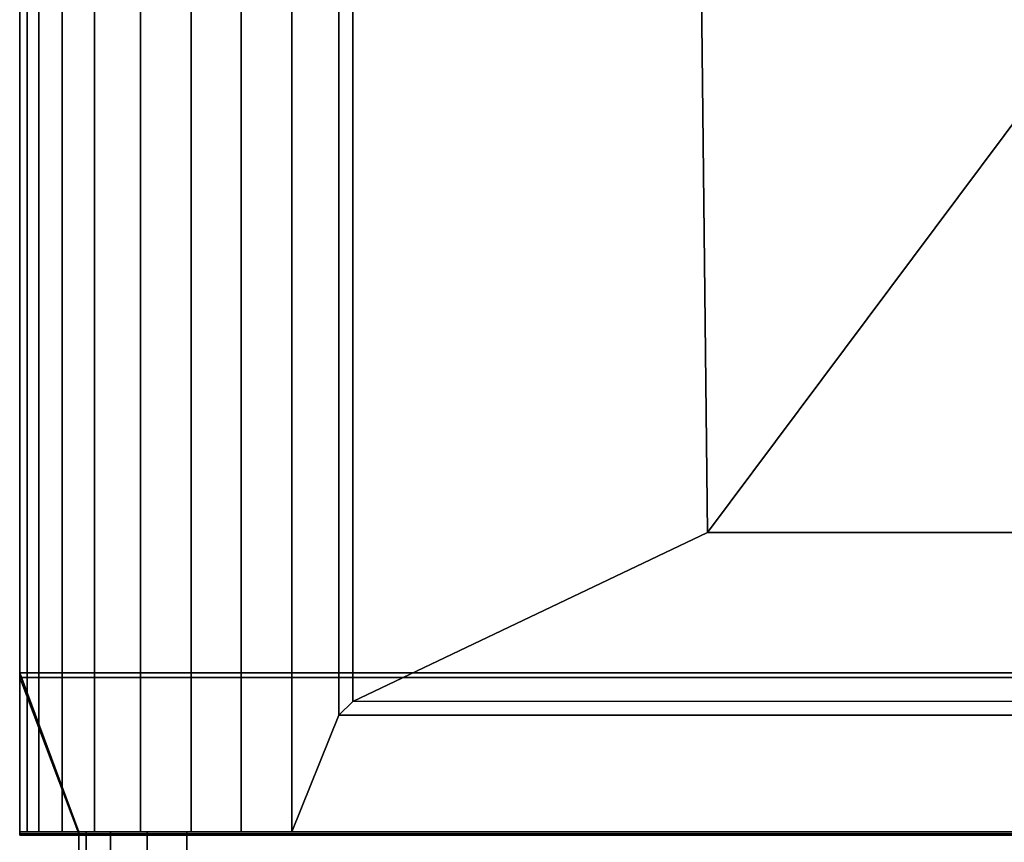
# Model space of a CAD drawing. Extents: x -12.4 to 12.4, y -12 to 12.
# Tile 3 of 7: x -11.7 to -2.2, y -7.9 to 0.1. Entities that reach past the tile are written whole.
import ezdxf

# ---------------------------------------------------------------- set-up
doc = ezdxf.new("R2010")
doc.units = 0
doc.layers.add('KICK', color=7, linetype='CONTINUOUS')
doc.layers.add('SHP878ZD5N_BODY_', color=253, linetype='CONTINUOUS')

msp = doc.modelspace()

# ---------------------------------------------------------------- linework, layer by layer
at = {"layer": 'KICK'}
for points in [[(-11.7491, -7.7776, 6.3217), (-11.7491, -6.2348, 5.0848), (-11.1768, -7.7776, 6.3217)], [(-11.1768, -7.7776, 6.3217), (-11.7491, -6.2348, 5.0848), (11.7179, -6.2348, 5.0848), (11.7179, -7.7776, 6.3217)], [(-11.7491, -6.2348, 5.0848), (-11.7491, -7.7776, 3.52), (11.7179, -7.7776, 3.52), (11.7179, -6.2348, 5.0848)], [(-11.7491, -7.7776, 6.3217), (-11.7491, -7.7963, 6.2983), (-11.7491, -6.2795, 5.0822), (-11.7491, -6.2348, 5.0848)], [(-11.7491, -6.2348, 5.0848), (-11.7491, -6.2795, 5.0822), (-11.7491, -7.8076, 3.5323), (-11.7491, -7.7776, 3.52)], [(-11.1768, -7.7963, 6.2983), (-11.7491, -6.2795, 5.0822), (-11.7491, -7.7963, 6.2983)], [(-11.1768, -7.7963, 6.2983), (11.7179, -7.7963, 6.2983), (11.7179, -6.2795, 5.0822), (-11.7491, -6.2795, 5.0822)], [(11.7179, -6.2795, 5.0822), (11.7179, -7.8076, 3.5323), (-11.7491, -7.8076, 3.5323), (-11.7491, -6.2795, 5.0822)], [(-11.7491, -7.7776, 1.4771), (-11.7491, -7.7776, 0.0406), (11.7179, -7.7776, 0.0406), (11.7179, -7.7776, 1.4771)], [(-11.7491, -7.7776, 3.52), (-11.7491, -7.7776, 1.4771), (11.7179, -7.7776, 1.4771), (11.7179, -7.7776, 3.52)], [(-11.1768, -7.7776, 6.3217), (-11.1768, -7.7963, 6.2983), (-11.7491, -7.7963, 6.2983), (-11.7491, -7.7776, 6.3217)], [(-11.7491, -7.7776, 1.4771), (-11.7491, -7.8076, 1.4771), (-11.7491, -7.8076, 0.0406), (-11.7491, -7.7776, 0.0406)], [(-11.7491, -7.7776, 0.0406), (-11.7491, -7.8076, 0.0406), (11.7179, -7.8076, 0.0406), (11.7179, -7.7776, 0.0406)], [(-11.7491, -7.7776, 3.52), (-11.7491, -7.8076, 3.5323), (-11.7491, -7.8076, 1.4771), (-11.7491, -7.7776, 1.4771)], [(11.7179, -7.8076, 1.4771), (11.7179, -7.8076, 0.0406), (-11.7491, -7.8076, 0.0406), (-11.7491, -7.8076, 1.4771)], [(11.7179, -7.8076, 3.5323), (11.7179, -7.8076, 1.4771), (-11.7491, -7.8076, 1.4771), (-11.7491, -7.8076, 3.5323)], [(11.7179, -7.7776, 6.3217), (11.7179, -7.7963, 6.2983), (-11.1768, -7.7963, 6.2983), (-11.1768, -7.7776, 6.3217)]]:
    msp.add_3dface(points, dxfattribs=at)
at = {"layer": 'SHP878ZD5N_BODY_'}
for points in [[(-11.7491, -6.2348, 5.0848), (-11.7491, -7.7776, 3.52), (-11.7491, 7.9183, 3.52)], [(-11.7491, 7.9183, 29.3228), (-11.7491, 7.9183, 31.0481), (-11.7491, -7.7776, 31.0481)], [(-11.7491, -7.7776, 0.0406), (11.7179, -7.7776, 0.0406), (11.7179, 7.9183, 0.0406), (-11.7491, 7.9183, 0.0406)], [(-11.7491, 7.9183, 3.52), (-11.7491, -7.7776, 3.52), (-11.7491, -7.7776, 0.0406), (-11.7491, 7.9183, 0.0406)], [(-11.7491, 7.9183, 6.3217), (-11.7491, -7.7776, 6.3217), (-11.7491, -6.2348, 5.0848), (-11.7491, 7.9183, 3.52)], [(-11.7491, -7.7776, 6.3217), (-11.7491, 7.9183, 6.3217), (-11.7491, 7.9183, 29.3228), (-11.7491, -7.7776, 31.0481)], [(-11.6775, -7.7776, 31.538), (-11.7491, -7.7776, 31.0481), (-11.7491, 7.9183, 31.0481), (-11.6775, 7.9183, 31.538)], [(-11.6775, 7.9183, 31.538), (-11.5637, 7.9183, 32.0199), (-11.5637, -7.7776, 32.0199), (-11.6775, -7.7776, 31.538)], [(-11.3365, -7.7776, 32.512), (-11.5637, -7.7776, 32.0199), (-11.5637, 7.9183, 32.0199), (-11.3365, 7.9183, 32.512)], [(-11.0229, -7.7776, 32.9589), (-11.3365, -7.7776, 32.512), (-11.3365, 7.9183, 32.512), (-11.0229, 7.9183, 32.9589)], [(-10.5778, -7.7776, 33.2863), (-11.0229, -7.7776, 32.9589), (-11.0229, 7.9183, 32.9589), (-10.5778, 7.9183, 33.2863)], [(-10.0867, -7.7776, 33.5194), (-10.5778, -7.7776, 33.2863), (-10.5778, 7.9183, 33.2863), (-10.0867, 7.9183, 33.5194)], [(-9.6023, -7.7776, 33.6341), (-10.0867, -7.7776, 33.5194), (-10.0867, 7.9183, 33.5194), (-9.6023, 7.9183, 33.6341)], [(-9.1091, -7.7776, 33.6881), (-9.6023, -7.7776, 33.6341), (-9.6023, 7.9183, 33.6341), (-9.1091, 7.9183, 33.6881)], [(-9.1091, 7.9183, 33.6881), (-8.6526, 7.9183, 33.6881), (-8.6526, -6.6442, 33.6881), (-9.1091, -7.7776, 33.6881)], [(-8.6526, 7.9183, 33.6881), (-8.5137, 7.9183, 33.7051), (-8.5169, -6.5115, 33.7349), (-8.6526, -6.6442, 33.6881)], [(-5.0766, -4.8743, 34.3254), (-8.5169, -6.5115, 33.8648), (-8.5137, 7.9183, 33.835), (-5.2201, 7.9183, 34.2141)], [(-8.5137, 7.9183, 33.7051), (-8.5137, 7.9183, 33.835), (-8.5169, -6.5115, 33.8648), (-8.5169, -6.5115, 33.7349)], [(-5.2201, 7.9183, 34.2141), (-1.5393, 7.9183, 34.6378), (-1.5393, -0.1387, 34.798), (-5.0766, -4.8743, 34.3254)], [(-5.0766, -4.8743, 34.3254), (-1.5393, -0.1387, 34.798), (-1.1426, -4.8743, 34.4531)], [(-0.6399, -6.5095, 33.8569), (-8.5169, -6.5115, 33.8648), (-5.0766, -4.8743, 34.3254), (-1.1426, -4.8743, 34.4531)], [(-11.7491, -7.7776, 3.52), (-11.7491, -6.2348, 5.0848), (11.7179, -6.2348, 5.0848), (11.7179, -7.7776, 3.52)], [(-11.7491, -6.2348, 5.0848), (-11.7491, -7.7776, 6.3217), (11.7179, -7.7776, 6.3217), (11.7179, -6.2348, 5.0848)], [(-8.6526, -6.6442, 33.6881), (-8.5169, -6.5115, 33.7349), (-0.6399, -6.5095, 33.727), (-0.6399, -6.6442, 33.6881)], [(-8.5169, -6.5115, 33.7349), (-8.5169, -6.5115, 33.8648), (-0.6399, -6.5095, 33.8569), (-0.6399, -6.5095, 33.727)], [(-0.5514, -7.7776, 33.6881), (-9.1091, -7.7776, 33.6881), (-8.6526, -6.6442, 33.6881), (-0.6399, -6.6442, 33.6881)], [(-11.7491, -7.7776, 3.52), (11.7179, -7.7776, 3.52), (11.7179, -7.7776, 0.0406), (-11.7491, -7.7776, 0.0406)], [(-0.5514, -7.7776, 33.6881), (0.5557, -7.7776, 33.6881), (11.7179, -7.7776, 6.3217), (-11.7491, -7.7776, 6.3217)], [(-9.1091, -7.7776, 33.6881), (-11.7491, -7.7776, 31.0481), (-11.6775, -7.7776, 31.538), (-9.6023, -7.7776, 33.6341)], [(-11.7491, -7.7776, 31.0481), (-9.1091, -7.7776, 33.6881), (-0.5514, -7.7776, 33.6881), (-11.7491, -7.7776, 6.3217)], [(-9.6023, -7.7776, 33.6341), (-11.6775, -7.7776, 31.538), (-11.5637, -7.7776, 32.0199), (-10.0867, -7.7776, 33.5194)], [(-10.0867, -7.7776, 33.5194), (-11.5637, -7.7776, 32.0199), (-11.3365, -7.7776, 32.512), (-10.5778, -7.7776, 33.2863)], [(-11.3365, -7.7776, 32.512), (-11.0229, -7.7776, 32.9589), (-10.5778, -7.7776, 33.2863)], [(-11.1768, -7.7776, 6.3217), (11.1747, -7.7776, 6.3217), (11.1747, -7.7776, 32.15), (-11.1768, -7.7776, 32.15)], [(11.1747, -7.7776, 32.15), (10.1247, -7.7776, 33.2), (-10.1268, -7.7776, 33.2), (-11.1768, -7.7776, 32.15)], [(-11.1768, -9.4278, 6.3217), (-11.1768, -7.7776, 6.3217), (-11.1768, -7.7776, 32.15), (-11.1768, -9.4281, 32.15)], [(-11.1768, -7.7776, 6.3217), (-11.1768, -9.4278, 6.3217), (11.1747, -9.4278, 6.3217), (11.1747, -7.7776, 6.3217)], [(-11.1768, -7.7776, 32.15), (-11.1031, -7.7776, 32.5365), (-11.1031, -9.4278, 32.5365), (-11.1768, -9.4281, 32.15)], [(-10.8693, -7.7776, 32.8925), (-11.1031, -7.7776, 32.5365), (-11.1768, -7.7776, 32.15)], [(-11.1768, -7.7776, 32.15), (-10.1268, -7.7776, 33.2), (-10.5133, -7.7776, 33.1263), (-10.8693, -7.7776, 32.8925)], [(-11.1031, -7.7776, 32.5365), (-10.8693, -7.7776, 32.8925), (-10.8693, -9.4278, 32.8925), (-11.1031, -9.4278, 32.5365)], [(-10.8693, -7.7776, 32.8925), (-10.5133, -7.7776, 33.1263), (-10.5133, -9.4278, 33.1263), (-10.8693, -9.4278, 32.8925)], [(-10.5133, -7.7776, 33.1263), (-10.1268, -7.7776, 33.2), (-10.1268, -9.4278, 33.2), (-10.5133, -9.4278, 33.1263)], [(-10.1268, -9.4278, 33.2), (-10.1268, -7.7776, 33.2), (10.1247, -7.7776, 33.2), (10.1247, -9.4278, 33.2)]]:
    msp.add_3dface(points, dxfattribs=at)

doc.saveas('drawing.dxf')
